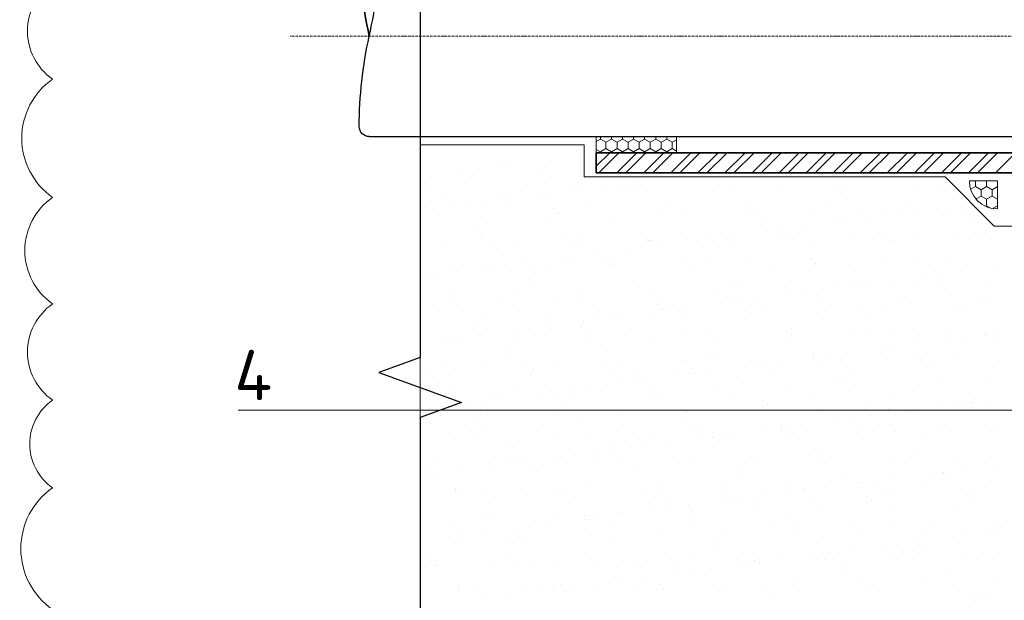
# Model space of a CAD drawing. Header units: millimetres. Extents: x 376598 to 1249954, y -318491 to -22134.
# Tile 64 of 256: x 505152 to 510053, y -155803 to -152914. Entities that reach past the tile are written whole.
import ezdxf

# ---------------------------------------------------------------- set-up
doc = ezdxf.new("R2010")
doc.units = ezdxf.units.MM
doc.linetypes.add('ACAD_ISO10W100', pattern=[18, 12, -3, 0, -3])
doc.layers.add('TN-АННОТАЦИИ', color=7, linetype='Continuous', lineweight=20, true_color=0x000000)
doc.layers.add('Штрих Пена Монтажная', color=7, linetype='Continuous', lineweight=15, true_color=0xff7c1c)
for name, color, linetype, lineweight in [('TN-МЕТАЛЛ КОНСТРУКЦИИ', 162, 'Continuous', 35), ('TN-РАЗМЕРЫ', 184, 'Continuous', 15), ('РАЗМЕРЫ', 1, 'Continuous', 9)]:
    doc.layers.add(name, color=color, linetype=linetype, lineweight=lineweight)
doc.styles.add('TN-Текст', font='isocpeur.ttf')

msp = doc.modelspace()

# ---------------------------------------------------------------- linework, layer by layer
at = {"lineweight": 15}
for p, q in [((507145.1, -147751.9), (507145.1, -158240.6)), ((507145.1, -153536.3), (507145.1, -152456.3)), ((507961.9, -153536.3), (507145.1, -153536.3)), ((507961.9, -153696.3), (507961.9, -153536.3)), ((509758.3, -153696.3), (507961.9, -153696.3)), ((510003.3, -153941.3), (509758.3, -153696.3)), ((511916.2, -153941.3), (510003.3, -153941.3))]:
    msp.add_line(p, q, dxfattribs=at)
at = {"linetype": 'ACAD_ISO10W100', "lineweight": 9}
msp.add_line((518844.9, -152996.3), (506498.9, -152996.3), dxfattribs=at)
at = {"linetype": 'Continuous', "lineweight": 9, "transparency": 33554687}
for p, q in [((507266.3, -153536.3), (507266.3, -153536.3)), ((507591.2, -153537.9), (507591.2, -153537.9)), ((507349.5, -153662.3), (507349.5, -153662.3)), ((507438.1, -153655.4), (507438.1, -153655.4)), ((507546.9, -153616.3), (507546.9, -153616.3)), ((507570.3, -153637.7), (507570.3, -153637.7)), ((507745, -153661.6), (507745, -153661.6)), ((507770.5, -153651.1), (507770.5, -153651.1)), ((507403.1, -153696.4), (507403.1, -153696.4)), ((507798.6, -153695.7), (507798.6, -153695.7)), ((508408.2, -153698.6), (508408.2, -153698.6)), ((507165.2, -153727.7), (507165.2, -153727.7)), ((507188.6, -153749.2), (507188.6, -153749.2)), ((507680.8, -153739), (507680.8, -153739)), ((508066.3, -153743.6), (508066.3, -153743.6)), ((508132.4, -153734.9), (508132.4, -153734.9)), ((508189, -153743.3), (508189, -153743.3)), ((508235.7, -153721.3), (508235.7, -153721.3)), ((508704.7, -153754.6), (508704.7, -153754.6)), ((508942.5, -153755.2), (508942.5, -153755.2)), ((509212.9, -153758.9), (509212.9, -153758.9)), ((509275, -153750.9), (509275, -153750.9)), ((509599.9, -153752.5), (509599.9, -153752.5)), ((507274.3, -153781), (507274.3, -153781)), ((507552, -153811.3), (507552, -153811.3)), ((507599.2, -153782.6), (507599.2, -153782.6)), ((507724.5, -153788.6), (507724.5, -153788.6)), ((507790.6, -153779.9), (507790.6, -153779.9)), ((507893.8, -153766.3), (507893.8, -153766.3)), ((507942.2, -153770.2), (507942.2, -153770.2)), ((508212.4, -153764.8), (508212.4, -153764.8)), ((508274.7, -153766), (508274.7, -153766)), ((508599.5, -153767.5), (508599.5, -153767.5)), ((509236.3, -153780.4), (509236.3, -153780.4)), ((509728.6, -153770.2), (509728.6, -153770.2)), ((507200.4, -153820), (507200.4, -153820)), ((507210.1, -153856.3), (507210.1, -153856.3)), ((507299.1, -153850.4), (507299.1, -153850.4)), ((507382.6, -153833.6), (507382.6, -153833.6)), ((507448.7, -153824.9), (507448.7, -153824.9)), ((507595.9, -153819.3), (507595.9, -153819.3)), ((507807.2, -153854.8), (507807.2, -153854.8)), ((507991.4, -153818.5), (507991.4, -153818.5)), ((508386.9, -153817.8), (508386.9, -153817.8)), ((508782.4, -153817.1), (508782.4, -153817.1)), ((509177.9, -153816.4), (509177.9, -153816.4)), ((509573.4, -153815.7), (509573.4, -153815.7)), ((509720.2, -153854.7), (509720.2, -153854.7)), ((509892.7, -153832), (509892.7, -153832)), ((507446.1, -153900.1), (507446.1, -153900.1)), ((507778.5, -153895.8), (507778.5, -153895.8)), ((507830.6, -153876.3), (507830.6, -153876.3)), ((508103.4, -153897.4), (508103.4, -153897.4)), ((508322.9, -153866), (508322.9, -153866)), ((508446.4, -153885), (508446.4, -153885)), ((508778.8, -153880.8), (508778.8, -153880.8)), ((508831.1, -153870.4), (508831.1, -153870.4)), ((508854.5, -153891.9), (508854.5, -153891.9)), ((509103.7, -153882.4), (509103.7, -153882.4)), ((509346.8, -153881.6), (509346.8, -153881.6)), ((509378.3, -153899.7), (509378.3, -153899.7)), ((509446.7, -153870), (509446.7, -153870)), ((509550.8, -153877), (509550.8, -153877)), ((509616.9, -153868.3), (509616.9, -153868.3)), ((509779.1, -153865.8), (509779.1, -153865.8)), ((509855, -153886), (509855, -153886)), ((509878.4, -153907.4), (509878.4, -153907.4)), ((508933.2, -153958.3), (508933.2, -153958.3)), ((509036.5, -153944.7), (509036.5, -153944.7)), ((509209, -153922), (509209, -153922)), ((509275.1, -153913.3), (509275.1, -153913.3)), ((507425.5, -153966.3), (507425.5, -153966.3)), ((507448.9, -153987.7), (507448.9, -153987.7)), ((507452.1, -153980.3), (507452.1, -153980.3)), ((507847.6, -153979.6), (507847.6, -153979.6)), ((507941.1, -153977.5), (507941.1, -153977.5)), ((508243.1, -153978.9), (508243.1, -153978.9)), ((508449.3, -153981.9), (508449.3, -153981.9)), ((508472.7, -154003.3), (508472.7, -154003.3)), ((508591.4, -154003.3), (508591.4, -154003.3)), ((508638.6, -153978.2), (508638.6, -153978.2)), ((508694.6, -153989.7), (508694.6, -153989.7)), ((508867.1, -153967), (508867.1, -153967)), ((508950.5, -153999.9), (508950.5, -153999.9)), ((508965, -153993.1), (508965, -153993.1)), ((509034.1, -153977.5), (509034.1, -153977.5)), ((509283, -153995.6), (509283, -153995.6)), ((509429.6, -153976.7), (509429.6, -153976.7)), ((509473.2, -153997.5), (509473.2, -153997.5)), ((509607.9, -153997.2), (509607.9, -153997.2)), ((509825.1, -153976), (509825.1, -153976)), ((509950.9, -153984.8), (509950.9, -153984.8)), ((507282.3, -154025.7), (507282.3, -154025.7)), ((507505.6, -154014.5), (507505.6, -154014.5)), ((507607.2, -154027.3), (507607.2, -154027.3)), ((507901.1, -154013.7), (507901.1, -154013.7)), ((507950.2, -154014.9), (507950.2, -154014.9)), ((508249.5, -154048.3), (508249.5, -154048.3)), ((508282.7, -154010.7), (508282.7, -154010.7)), ((508296.6, -154013), (508296.6, -154013)), ((508352.8, -154034.7), (508352.8, -154034.7)), ((508525.3, -154012), (508525.3, -154012)), ((508607.5, -154012.2), (508607.5, -154012.2)), ((508692.1, -154012.3), (508692.1, -154012.3)), ((509087.6, -154011.6), (509087.6, -154011.6)), ((509483.1, -154010.9), (509483.1, -154010.9)), ((509496.6, -154018.9), (509496.6, -154018.9)), ((509878.6, -154010.1), (509878.6, -154010.1)), ((509988.9, -154008.7), (509988.9, -154008.7)), ((507559.4, -154089), (507559.4, -154089)), ((507841.6, -154102), (507841.6, -154102)), ((507907.7, -154093.3), (507907.7, -154093.3)), ((508010.9, -154079.7), (508010.9, -154079.7)), ((508067.5, -154093.3), (508067.5, -154093.3)), ((508183.4, -154057), (508183.4, -154057)), ((508583.2, -154104.6), (508583.2, -154104.6)), ((507303, -154138), (507303, -154138)), ((507454.1, -154144.8), (507454.1, -154144.8)), ((507499.7, -154147), (507499.7, -154147)), ((507565.8, -154138.3), (507565.8, -154138.3)), ((507669.1, -154124.7), (507669.1, -154124.7)), ((507698.4, -154137.3), (507698.4, -154137.3)), ((507786.5, -154140.5), (507786.5, -154140.5)), ((508091, -154114.8), (508091, -154114.8)), ((508093.9, -154136.6), (508093.9, -154136.6)), ((508111.4, -154142.1), (508111.4, -154142.1)), ((508454.4, -154129.7), (508454.4, -154129.7)), ((508489.4, -154135.8), (508489.4, -154135.8)), ((508786.8, -154125.5), (508786.8, -154125.5)), ((508884.9, -154135.1), (508884.9, -154135.1)), ((509091.4, -154108.9), (509091.4, -154108.9)), ((509111.7, -154127.1), (509111.7, -154127.1)), ((509114.8, -154130.4), (509114.8, -154130.4)), ((509280.4, -154134.4), (509280.4, -154134.4)), ((509454.7, -154114.7), (509454.7, -154114.7)), ((509607.1, -154120.2), (509607.1, -154120.2)), ((509675.9, -154133.7), (509675.9, -154133.7)), ((509787.1, -154110.5), (509787.1, -154110.5)), ((510009.8, -154145.4), (510009.8, -154145.4)), ((507157.8, -154192), (507157.8, -154192)), ((507177.6, -154200.4), (507177.6, -154200.4)), ((507223.9, -154183.3), (507223.9, -154183.3)), ((507327.2, -154169.7), (507327.2, -154169.7)), ((509667.9, -154190.4), (509667.9, -154190.4)), ((509734, -154181.7), (509734, -154181.7)), ((509837.3, -154168.1), (509837.3, -154168.1)), ((507685.8, -154204.8), (507685.8, -154204.8)), ((507709.2, -154226.2), (507709.2, -154226.2)), ((508201.4, -154216), (508201.4, -154216)), ((508709.6, -154220.4), (508709.6, -154220.4)), ((508733, -154241.8), (508733, -154241.8)), ((508958.5, -154244.6), (508958.5, -154244.6)), ((509225.3, -154231.6), (509225.3, -154231.6)), ((509291, -154240.3), (509291, -154240.3)), ((509326.1, -154235.4), (509326.1, -154235.4)), ((509392.2, -154226.7), (509392.2, -154226.7)), ((509495.4, -154213.1), (509495.4, -154213.1)), ((509615.9, -154241.9), (509615.9, -154241.9)), ((509733.5, -154236), (509733.5, -154236)), ((509958.9, -154229.5), (509958.9, -154229.5)), ((507159.2, -154299.1), (507159.2, -154299.1)), ((507290.3, -154270.4), (507290.3, -154270.4)), ((507554.7, -154298.4), (507554.7, -154298.4)), ((507615.2, -154272), (507615.2, -154272)), ((507950.2, -154297.6), (507950.2, -154297.6)), ((507958.2, -154259.6), (507958.2, -154259.6)), ((508290.7, -154255.4), (508290.7, -154255.4)), ((508345.7, -154296.9), (508345.7, -154296.9)), ((508615.5, -154256.9), (508615.5, -154256.9)), ((508741.2, -154296.2), (508741.2, -154296.2)), ((508984.2, -154280.4), (508984.2, -154280.4)), ((509050.3, -154271.7), (509050.3, -154271.7)), ((509136.6, -154295.5), (509136.6, -154295.5)), ((509153.6, -154258.1), (509153.6, -154258.1)), ((509532.1, -154294.8), (509532.1, -154294.8)), ((509756.9, -154257.4), (509756.9, -154257.4)), ((509927.6, -154294), (509927.6, -154294)), ((507212.7, -154333.2), (507212.7, -154333.2)), ((507304, -154316.3), (507304, -154316.3)), ((507327.4, -154337.7), (507327.4, -154337.7)), ((507608.2, -154332.5), (507608.2, -154332.5)), ((507819.7, -154327.5), (507819.7, -154327.5)), ((508003.7, -154331.8), (508003.7, -154331.8)), ((508327.8, -154331.9), (508327.8, -154331.9)), ((508399.2, -154331), (508399.2, -154331)), ((508469.9, -154348.1), (508469.9, -154348.1)), ((508642.4, -154325.4), (508642.4, -154325.4)), ((508708.5, -154316.7), (508708.5, -154316.7)), ((508794.7, -154330.3), (508794.7, -154330.3)), ((508811.7, -154303.1), (508811.7, -154303.1)), ((508843.5, -154343.1), (508843.5, -154343.1)), ((509190.2, -154329.6), (509190.2, -154329.6)), ((509351.7, -154347.4), (509351.7, -154347.4)), ((509585.7, -154328.9), (509585.7, -154328.9)), ((509981.2, -154328.2), (509981.2, -154328.2)), ((507462.1, -154389.5), (507462.1, -154389.5)), ((507794.5, -154385.2), (507794.5, -154385.2)), ((508119.4, -154386.8), (508119.4, -154386.8)), ((508128, -154393.1), (508128, -154393.1)), ((508300.5, -154370.4), (508300.5, -154370.4)), ((508351.3, -154353.3), (508351.3, -154353.3)), ((508366.6, -154361.7), (508366.6, -154361.7)), ((508462.4, -154374.4), (508462.4, -154374.4)), ((508794.8, -154370.2), (508794.8, -154370.2)), ((509119.7, -154371.8), (509119.7, -154371.8)), ((509375.1, -154368.9), (509375.1, -154368.9)), ((509462.7, -154359.4), (509462.7, -154359.4)), ((509795.1, -154355.2), (509795.1, -154355.2)), ((509867.4, -154358.7), (509867.4, -154358.7)), ((507437.9, -154439), (507437.9, -154439)), ((507786.1, -154438.1), (507786.1, -154438.1)), ((507946.1, -154443.3), (507946.1, -154443.3)), ((507958.6, -154415.4), (507958.6, -154415.4)), ((508024.8, -154406.7), (508024.8, -154406.7)), ((507341, -154496.7), (507341, -154496.7)), ((507405.5, -154456), (507405.5, -154456)), ((507444.3, -154483.1), (507444.3, -154483.1)), ((507616.8, -154460.4), (507616.8, -154460.4)), ((507682.9, -154451.7), (507682.9, -154451.7)), ((507801, -154455.3), (507801, -154455.3)), ((507969.5, -154464.8), (507969.5, -154464.8)), ((508196.5, -154454.6), (508196.5, -154454.6)), ((508461.7, -154454.5), (508461.7, -154454.5)), ((508592, -154453.9), (508592, -154453.9)), ((508966.5, -154489.3), (508966.5, -154489.3)), ((508969.9, -154458.9), (508969.9, -154458.9)), ((508987.5, -154453.1), (508987.5, -154453.1)), ((508993.3, -154480.4), (508993.3, -154480.4)), ((509299, -154485), (509299, -154485)), ((509383, -154452.4), (509383, -154452.4)), ((509485.6, -154470.1), (509485.6, -154470.1)), ((509623.9, -154486.6), (509623.9, -154486.6)), ((509778.5, -154451.7), (509778.5, -154451.7)), ((509851.1, -154495.1), (509851.1, -154495.1)), ((509954.4, -154481.5), (509954.4, -154481.5)), ((509966.9, -154474.2), (509966.9, -154474.2)), ((509993.8, -154474.5), (509993.8, -154474.5)), ((510017.2, -154496), (510017.2, -154496)), ((507274.9, -154505.4), (507274.9, -154505.4)), ((507298.3, -154515.1), (507298.3, -154515.1)), ((507623.2, -154516.7), (507623.2, -154516.7)), ((507966.2, -154504.3), (507966.2, -154504.3)), ((508298.7, -154500.1), (508298.7, -154500.1)), ((508623.5, -154501.6), (508623.5, -154501.6)), ((509509.3, -154540.1), (509509.3, -154540.1)), ((509612.5, -154526.5), (509612.5, -154526.5)), ((509785, -154503.8), (509785, -154503.8)), ((507564.3, -154554.8), (507564.3, -154554.8)), ((507587.7, -154576.2), (507587.7, -154576.2)), ((508080, -154566), (508080, -154566)), ((508588.1, -154570.4), (508588.1, -154570.4)), ((508611.6, -154591.8), (508611.6, -154591.8)), ((509101.3, -154593.8), (509101.3, -154593.8)), ((509103.8, -154581.6), (509103.8, -154581.6)), ((509167.4, -154585.1), (509167.4, -154585.1)), ((509270.7, -154571.5), (509270.7, -154571.5)), ((509443.2, -154548.8), (509443.2, -154548.8)), ((509612, -154586), (509612, -154586)), ((507261.7, -154617.1), (507261.7, -154617.1)), ((507470.1, -154634.2), (507470.1, -154634.2)), ((507657.2, -154616.4), (507657.2, -154616.4)), ((507802.5, -154630), (507802.5, -154630)), ((508052.7, -154615.7), (508052.7, -154615.7)), ((508127.4, -154631.5), (508127.4, -154631.5)), ((508448.2, -154614.9), (508448.2, -154614.9)), ((508470.4, -154619.2), (508470.4, -154619.2)), ((508759.5, -154638.8), (508759.5, -154638.8)), ((508802.8, -154614.9), (508802.8, -154614.9)), ((508825.6, -154630.1), (508825.6, -154630.1)), ((508843.7, -154614.2), (508843.7, -154614.2)), ((508928.8, -154616.5), (508928.8, -154616.5)), ((509127.7, -154616.5), (509127.7, -154616.5)), ((509239.2, -154613.5), (509239.2, -154613.5)), ((509470.7, -154604.1), (509470.7, -154604.1)), ((509634.7, -154612.8), (509634.7, -154612.8)), ((509635.4, -154607.4), (509635.4, -154607.4)), ((509803.1, -154599.9), (509803.1, -154599.9)), ((510030.2, -154612.1), (510030.2, -154612.1)), ((507182.5, -154666.2), (507182.5, -154666.2)), ((507205.9, -154687.7), (507205.9, -154687.7)), ((507315.3, -154651.2), (507315.3, -154651.2)), ((507698.2, -154677.5), (507698.2, -154677.5)), ((507710.8, -154650.5), (507710.8, -154650.5)), ((508106.3, -154649.8), (508106.3, -154649.8)), ((508206.4, -154681.8), (508206.4, -154681.8)), ((508417.6, -154683.8), (508417.6, -154683.8)), ((508483.7, -154675.1), (508483.7, -154675.1)), ((508501.8, -154649.1), (508501.8, -154649.1)), ((508587, -154661.5), (508587, -154661.5)), ((508722, -154693.1), (508722, -154693.1)), ((508897.3, -154648.3), (508897.3, -154648.3)), ((509292.8, -154647.6), (509292.8, -154647.6)), ((509688.3, -154646.9), (509688.3, -154646.9)), ((508075.7, -154728.8), (508075.7, -154728.8)), ((508141.8, -154720.1), (508141.8, -154720.1)), ((508229.8, -154703.3), (508229.8, -154703.3)), ((508245.1, -154706.5), (508245.1, -154706.5)), ((508974.5, -154734), (508974.5, -154734)), ((509230.2, -154697.4), (509230.2, -154697.4)), ((509253.6, -154718.9), (509253.6, -154718.9)), ((509307, -154729.7), (509307, -154729.7)), ((509631.9, -154731.3), (509631.9, -154731.3)), ((509745.9, -154708.7), (509745.9, -154708.7)), ((509974.9, -154718.9), (509974.9, -154718.9)), ((507306.3, -154759.8), (507306.3, -154759.8)), ((507316.4, -154788.9), (507316.4, -154788.9)), ((507508.1, -154774), (507508.1, -154774)), ((507631.2, -154761.4), (507631.2, -154761.4)), ((507733.9, -154773.8), (507733.9, -154773.8)), ((507800, -154765.1), (507800, -154765.1)), ((507903.2, -154751.5), (507903.2, -154751.5)), ((507903.6, -154773.3), (507903.6, -154773.3)), ((507974.2, -154749), (507974.2, -154749)), ((508299.1, -154772.6), (508299.1, -154772.6)), ((508306.7, -154744.8), (508306.7, -154744.8)), ((508631.5, -154746.3), (508631.5, -154746.3)), ((508694.6, -154771.9), (508694.6, -154771.9)), ((509090.1, -154771.2), (509090.1, -154771.2)), ((509485.6, -154770.4), (509485.6, -154770.4)), ((509881.1, -154769.7), (509881.1, -154769.7)), ((507392, -154818.8), (507392, -154818.8)), ((507458.1, -154810.1), (507458.1, -154810.1)), ((507561.4, -154796.5), (507561.4, -154796.5)), ((507824.6, -154793.3), (507824.6, -154793.3)), ((507848, -154814.8), (507848, -154814.8)), ((508340.3, -154804.5), (508340.3, -154804.5)), ((508848.5, -154808.9), (508848.5, -154808.9)), ((508871.9, -154830.4), (508871.9, -154830.4)), ((509364.1, -154820.1), (509364.1, -154820.1)), ((509729.6, -154839.9), (509729.6, -154839.9)), ((509872.3, -154824.5), (509872.3, -154824.5)), ((509902.1, -154817.2), (509902.1, -154817.2)), ((509968.2, -154808.5), (509968.2, -154808.5)), ((507478.1, -154878.9), (507478.1, -154878.9)), ((507810.5, -154874.7), (507810.5, -154874.7)), ((508135.4, -154876.2), (508135.4, -154876.2)), ((508478.4, -154863.9), (508478.4, -154863.9)), ((508810.8, -154859.6), (508810.8, -154859.6)), ((509135.7, -154861.2), (509135.7, -154861.2)), ((509387.8, -154884.9), (509387.8, -154884.9)), ((509478.7, -154848.8), (509478.7, -154848.8)), ((509560.3, -154862.2), (509560.3, -154862.2)), ((509626.4, -154853.5), (509626.4, -154853.5)), ((509811.1, -154844.6), (509811.1, -154844.6)), ((509895.7, -154845.9), (509895.7, -154845.9)), ((507364.3, -154935.1), (507364.3, -154935.1)), ((507442.8, -154904.8), (507442.8, -154904.8)), ((507466.2, -154926.2), (507466.2, -154926.2)), ((507759.8, -154934.4), (507759.8, -154934.4)), ((507958.5, -154916), (507958.5, -154916)), ((508155.3, -154933.7), (508155.3, -154933.7)), ((508466.7, -154920.4), (508466.7, -154920.4)), ((508550.8, -154933), (508550.8, -154933)), ((508946.3, -154932.2), (508946.3, -154932.2)), ((508982.3, -154931.6), (508982.3, -154931.6)), ((509045.9, -154929.9), (509045.9, -154929.9)), ((509218.4, -154907.2), (509218.4, -154907.2)), ((509284.5, -154898.5), (509284.5, -154898.5)), ((509341.8, -154931.5), (509341.8, -154931.5)), ((509490.5, -154936), (509490.5, -154936)), ((509737.3, -154930.8), (509737.3, -154930.8)), ((507417.9, -154969.2), (507417.9, -154969.2)), ((507813.4, -154968.5), (507813.4, -154968.5)), ((508208.9, -154967.8), (508208.9, -154967.8)), ((508490.1, -154941.8), (508490.1, -154941.8)), ((508604.3, -154967.1), (508604.3, -154967.1)), ((508704, -154974.9), (508704, -154974.9)), ((508876.5, -154952.2), (508876.5, -154952.2)), ((508942.7, -154943.5), (508942.7, -154943.5)), ((508982.5, -154978.7), (508982.5, -154978.7)), ((508999.8, -154966.4), (508999.8, -154966.4)), ((509315, -154974.5), (509315, -154974.5)), ((509395.3, -154965.6), (509395.3, -154965.6)), ((509513.9, -154957.4), (509513.9, -154957.4)), ((509639.9, -154976), (509639.9, -154976)), ((509790.8, -154964.9), (509790.8, -154964.9)), ((509982.9, -154963.7), (509982.9, -154963.7)), ((510006.2, -154947.2), (510006.2, -154947.2)), ((507314.3, -155004.5), (507314.3, -155004.5)), ((507576.7, -155027.5), (507576.7, -155027.5)), ((507639.2, -155006.1), (507639.2, -155006.1)), ((507982.2, -154993.7), (507982.2, -154993.7)), ((508084.9, -155031.8), (508084.9, -155031.8)), ((508258.9, -155033.5), (508258.9, -155033.5)), ((508314.7, -154989.5), (508314.7, -154989.5)), ((508362.2, -155019.9), (508362.2, -155019.9)), ((508534.7, -154997.2), (508534.7, -154997.2)), ((508600.8, -154988.5), (508600.8, -154988.5)), ((508639.5, -154991.1), (508639.5, -154991.1)), ((507917.1, -155078.5), (507917.1, -155078.5)), ((508020.3, -155064.9), (508020.3, -155064.9)), ((508108.3, -155053.3), (508108.3, -155053.3)), ((508192.8, -155042.2), (508192.8, -155042.2)), ((508600.6, -155043.1), (508600.6, -155043.1)), ((509108.8, -155047.4), (509108.8, -155047.4)), ((509132.2, -155068.9), (509132.2, -155068.9)), ((509624.4, -155058.7), (509624.4, -155058.7)), ((507215.2, -155092.8), (507215.2, -155092.8)), ((507486.1, -155123.6), (507486.1, -155123.6)), ((507509.1, -155132.2), (507509.1, -155132.2)), ((507575.2, -155123.5), (507575.2, -155123.5)), ((507610.7, -155092.1), (507610.7, -155092.1)), ((507678.5, -155109.9), (507678.5, -155109.9)), ((507818.5, -155119.4), (507818.5, -155119.4)), ((507851, -155087.2), (507851, -155087.2)), ((508006.2, -155091.3), (508006.2, -155091.3)), ((508143.4, -155120.9), (508143.4, -155120.9)), ((508401.7, -155090.6), (508401.7, -155090.6)), ((508486.4, -155108.6), (508486.4, -155108.6)), ((508797.1, -155089.9), (508797.1, -155089.9)), ((508818.8, -155104.3), (508818.8, -155104.3)), ((509143.7, -155105.9), (509143.7, -155105.9)), ((509192.6, -155089.2), (509192.6, -155089.2)), ((509486.7, -155093.5), (509486.7, -155093.5)), ((509588.1, -155088.5), (509588.1, -155088.5)), ((509819.1, -155089.3), (509819.1, -155089.3)), ((509983.6, -155087.7), (509983.6, -155087.7)), ((510019.2, -155130.6), (510019.2, -155130.6)), ((507167.3, -155177.2), (507167.3, -155177.2)), ((507194.9, -155138.9), (507194.9, -155138.9)), ((507233.4, -155168.5), (507233.4, -155168.5)), ((507336.6, -155154.9), (507336.6, -155154.9)), ((507703.1, -155143.3), (507703.1, -155143.3)), ((507726.5, -155164.7), (507726.5, -155164.7)), ((508218.8, -155154.5), (508218.8, -155154.5)), ((508727, -155158.9), (508727, -155158.9)), ((508750.4, -155180.3), (508750.4, -155180.3)), ((509242.7, -155170.1), (509242.7, -155170.1)), ((509677.4, -155175.6), (509677.4, -155175.6)), ((509743.5, -155166.9), (509743.5, -155166.9)), ((509750.8, -155174.5), (509750.8, -155174.5)), ((509846.7, -155153.3), (509846.7, -155153.3)), ((508990.5, -155223.4), (508990.5, -155223.4)), ((509323, -155219.2), (509323, -155219.2)), ((509335.5, -155220.6), (509335.5, -155220.6)), ((509401.6, -155211.9), (509401.6, -155211.9)), ((509504.8, -155198.3), (509504.8, -155198.3)), ((509647.9, -155220.7), (509647.9, -155220.7)), ((509774.2, -155195.9), (509774.2, -155195.9)), ((509990.9, -155208.4), (509990.9, -155208.4)), ((507321.3, -155254.8), (507321.3, -155254.8)), ((507322.3, -155249.2), (507322.3, -155249.2)), ((507344.7, -155276.2), (507344.7, -155276.2)), ((507466.9, -155253.1), (507466.9, -155253.1)), ((507647.2, -155250.8), (507647.2, -155250.8)), ((507837, -155266), (507837, -155266)), ((507862.4, -155252.4), (507862.4, -155252.4)), ((507990.2, -155238.4), (507990.2, -155238.4)), ((508257.9, -155251.7), (508257.9, -155251.7)), ((508322.7, -155234.2), (508322.7, -155234.2)), ((508345.2, -155270.4), (508345.2, -155270.4)), ((508647.5, -155235.8), (508647.5, -155235.8)), ((508653.4, -155251), (508653.4, -155251)), ((508860.9, -155281.6), (508860.9, -155281.6)), ((508993.6, -155265.6), (508993.6, -155265.6)), ((509048.9, -155250.3), (509048.9, -155250.3)), ((509059.7, -155256.9), (509059.7, -155256.9)), ((509163, -155243.3), (509163, -155243.3)), ((509444.4, -155249.5), (509444.4, -155249.5)), ((509839.8, -155248.8), (509839.8, -155248.8)), ((507520.4, -155287.3), (507520.4, -155287.3)), ((507915.9, -155286.5), (507915.9, -155286.5)), ((508311.4, -155285.8), (508311.4, -155285.8)), ((508368.6, -155291.8), (508368.6, -155291.8)), ((508651.8, -155310.6), (508651.8, -155310.6)), ((508706.9, -155285.1), (508706.9, -155285.1)), ((508717.9, -155301.9), (508717.9, -155301.9)), ((508821.1, -155288.3), (508821.1, -155288.3)), ((509102.4, -155284.4), (509102.4, -155284.4)), ((509369.1, -155286), (509369.1, -155286)), ((509392.5, -155307.4), (509392.5, -155307.4)), ((509497.9, -155283.7), (509497.9, -155283.7)), ((509884.7, -155297.2), (509884.7, -155297.2)), ((509893.4, -155282.9), (509893.4, -155282.9)), ((507455.2, -155377.5), (507455.2, -155377.5)), ((507494.1, -155368.3), (507494.1, -155368.3)), ((507826.5, -155364.1), (507826.5, -155364.1)), ((508137.4, -155378.3), (508137.4, -155378.3)), ((508151.4, -155365.6), (508151.4, -155365.6)), ((508309.9, -155355.6), (508309.9, -155355.6)), ((508376, -155346.9), (508376, -155346.9)), ((508479.3, -155333.3), (508479.3, -155333.3)), ((508494.4, -155353.3), (508494.4, -155353.3)), ((508826.8, -155349), (508826.8, -155349)), ((509151.7, -155350.6), (509151.7, -155350.6)), ((509494.7, -155338.2), (509494.7, -155338.2)), ((509827.1, -155334), (509827.1, -155334)), ((507151, -155380.7), (507151, -155380.7)), ((507317.7, -155410.8), (507317.7, -155410.8)), ((507713.2, -155410.1), (507713.2, -155410.1)), ((507795.6, -155423.3), (507795.6, -155423.3)), ((507963.4, -155381.8), (507963.4, -155381.8)), ((507968.1, -155400.6), (507968.1, -155400.6)), ((507986.8, -155403.3), (507986.8, -155403.3)), ((508034.2, -155391.9), (508034.2, -155391.9)), ((508108.7, -155409.4), (508108.7, -155409.4)), ((508479.1, -155393.1), (508479.1, -155393.1)), ((508504.2, -155408.6), (508504.2, -155408.6)), ((508899.7, -155407.9), (508899.7, -155407.9)), ((508987.3, -155397.4), (508987.3, -155397.4)), ((509010.7, -155418.9), (509010.7, -155418.9)), ((509295.2, -155407.2), (509295.2, -155407.2)), ((509503, -155408.6), (509503, -155408.6)), ((509690.7, -155406.5), (509690.7, -155406.5)), ((510011.1, -155413), (510011.1, -155413)), ((507453.7, -155468.3), (507453.7, -155468.3)), ((507626.2, -155445.6), (507626.2, -155445.6)), ((507692.3, -155436.9), (507692.3, -155436.9)), ((508998.5, -155468.1), (508998.5, -155468.1)), ((509331, -155463.9), (509331, -155463.9)), ((509655.9, -155465.4), (509655.9, -155465.4)), ((509963.8, -155466.7), (509963.8, -155466.7)), ((509998.9, -155453.1), (509998.9, -155453.1)), ((510034.5, -155434.5), (510034.5, -155434.5)), ((507284.4, -155490.6), (507284.4, -155490.6)), ((507330.3, -155493.9), (507330.3, -155493.9)), ((507350.5, -155481.9), (507350.5, -155481.9)), ((507581.6, -155493.3), (507581.6, -155493.3)), ((507605, -155514.7), (507605, -155514.7)), ((507655.2, -155495.5), (507655.2, -155495.5)), ((507998.2, -155483.1), (507998.2, -155483.1)), ((508097.3, -155504.5), (508097.3, -155504.5)), ((508330.7, -155478.9), (508330.7, -155478.9)), ((508605.5, -155508.9), (508605.5, -155508.9)), ((508655.5, -155480.5), (508655.5, -155480.5)), ((509121.2, -155520.1), (509121.2, -155520.1)), ((509518.7, -155525.3), (509518.7, -155525.3)), ((509621.9, -155511.7), (509621.9, -155511.7)), ((509629.4, -155524.5), (509629.4, -155524.5)), ((509794.4, -155489), (509794.4, -155489)), ((509860.5, -155480.3), (509860.5, -155480.3)), ((507173.9, -155571.9), (507173.9, -155571.9)), ((507569.4, -155571.2), (507569.4, -155571.2)), ((507964.9, -155570.4), (507964.9, -155570.4)), ((508360.4, -155569.7), (508360.4, -155569.7)), ((508628.9, -155530.3), (508628.9, -155530.3)), ((508755.9, -155569), (508755.9, -155569)), ((509151.4, -155568.3), (509151.4, -155568.3)), ((509176.8, -155570.3), (509176.8, -155570.3)), ((509280.1, -155556.7), (509280.1, -155556.7)), ((509452.6, -155534), (509452.6, -155534)), ((509546.9, -155567.6), (509546.9, -155567.6)), ((509652.8, -155545.9), (509652.8, -155545.9)), ((509942.4, -155566.8), (509942.4, -155566.8)), ((507159, -155625.4), (507159, -155625.4)), ((507199.9, -155604.8), (507199.9, -155604.8)), ((507227.5, -155606), (507227.5, -155606)), ((507502.1, -155613), (507502.1, -155613)), ((507623, -155605.3), (507623, -155605.3)), ((507715.5, -155616), (507715.5, -155616)), ((507834.5, -155608.8), (507834.5, -155608.8)), ((508018.5, -155604.6), (508018.5, -155604.6)), ((508159.4, -155610.3), (508159.4, -155610.3)), ((508223.7, -155620.3), (508223.7, -155620.3)), ((508414, -155603.8), (508414, -155603.8)), ((508502.4, -155598), (508502.4, -155598)), ((508768.9, -155624), (508768.9, -155624)), ((508809.5, -155603.1), (508809.5, -155603.1)), ((508834.8, -155593.7), (508834.8, -155593.7)), ((508835, -155615.3), (508835, -155615.3)), ((508938.2, -155601.7), (508938.2, -155601.7)), ((509110.7, -155579), (509110.7, -155579)), ((509159.7, -155595.3), (509159.7, -155595.3)), ((509205, -155602.4), (509205, -155602.4)), ((509502.7, -155582.9), (509502.7, -155582.9)), ((509600.5, -155601.7), (509600.5, -155601.7)), ((509835.1, -155578.7), (509835.1, -155578.7)), ((509996, -155601), (509996, -155601)), ((507223.3, -155626.2), (507223.3, -155626.2)), ((508247.1, -155641.8), (508247.1, -155641.8)), ((508427, -155669), (508427, -155669)), ((508493.1, -155660.3), (508493.1, -155660.3)), ((508596.4, -155646.7), (508596.4, -155646.7)), ((508739.4, -155631.6), (508739.4, -155631.6)), ((509247.6, -155635.9), (509247.6, -155635.9)), ((509271, -155657.4), (509271, -155657.4)), ((509763.3, -155647.2), (509763.3, -155647.2)), ((508085.2, -155714), (508085.2, -155714)), ((508151.3, -155705.3), (508151.3, -155705.3)), ((508254.5, -155691.7), (508254.5, -155691.7)), ((509006.5, -155712.8), (509006.5, -155712.8)), ((509339, -155708.6), (509339, -155708.6)), ((509663.9, -155710.1), (509663.9, -155710.1)), ((510006.9, -155697.8), (510006.9, -155697.8)), ((507333.8, -155727.4), (507333.8, -155727.4)), ((507338.3, -155738.7), (507338.3, -155738.7)), ((507420.3, -155728.8), (507420.3, -155728.8)), ((507663.2, -155740.2), (507663.2, -155740.2)), ((507743.3, -155759), (507743.3, -155759)), ((507809.4, -155750.3), (507809.4, -155750.3)), ((507815.8, -155728.1), (507815.8, -155728.1)), ((507841.9, -155731.8), (507841.9, -155731.8)), ((507865.4, -155753.3), (507865.4, -155753.3)), ((507912.7, -155736.7), (507912.7, -155736.7)), ((508006.2, -155727.9), (508006.2, -155727.9)), ((508211.3, -155727.4), (508211.3, -155727.4)), ((508338.7, -155723.6), (508338.7, -155723.6)), ((508357.6, -155743), (508357.6, -155743)), ((508606.8, -155726.7), (508606.8, -155726.7)), ((508663.5, -155725.2), (508663.5, -155725.2)), ((508865.8, -155747.4), (508865.8, -155747.4)), ((508889.2, -155768.9), (508889.2, -155768.9)), ((509002.3, -155725.9), (509002.3, -155725.9)), ((509381.5, -155758.6), (509381.5, -155758.6)), ((509397.8, -155725.2), (509397.8, -155725.2)), ((509793.3, -155724.5), (509793.3, -155724.5)), ((509889.7, -155763), (509889.7, -155763)), ((507467.6, -155795.3), (507467.6, -155795.3)), ((507570.8, -155781.8), (507570.8, -155781.8)), ((509911.5, -155802.4), (509911.5, -155802.4)), ((509913.1, -155784.4), (509913.1, -155784.4)), ((509977.6, -155793.7), (509977.6, -155793.7))]:
    msp.add_line(p, q, dxfattribs=at)
at = {"linetype": 'Continuous'}
msp.add_lwpolyline([(507145.1, -147551.9), (507145.1, -151098.1), (507145.1, -151098.1), (506939, -151173.1), (507351.2, -151323.1), (507145.1, -151398.1), (507145.1, -151398.1), (507145.1, -154594.4), (506939, -154669.4), (507351.2, -154819.4), (507145.1, -154894.4), (507145.1, -158440.6)], dxfattribs=at)
msp.add_lwpolyline([(506892.1, -153496.3, -0.414214), (506842.1, -153446.3, -0.055385), (506892.1, -152996.3, 0.055385), (506942.1, -152546.3, 1), (506842.1, -152546.3, 0.055385), (506892.1, -152996.3, -0.055385), (506842.1, -152546.3, -0.414214), (506892.1, -152496.3)], format="xyb", dxfattribs=at)
at = {"lineweight": 30, "ltscale": 3}
msp.add_lwpolyline([(506892.1, -153496.3), (517882.4, -153496.3)], dxfattribs=at)
at = {"layer": 'TN-МЕТАЛЛ КОНСТРУКЦИИ'}
for p, q in [((516526.2, -153576.3), (508021.9, -153576.3)), ((508021.9, -153576.3), (508021.9, -153676.3)), ((508021.9, -153676.3), (516526.2, -153676.3))]:
    msp.add_line(p, q, dxfattribs=at)
at = {"layer": 'TN-МЕТАЛЛ КОНСТРУКЦИИ', "linetype": 'Continuous', "lineweight": 20, "transparency": 33554687}
for p, q in [((508021.9, -153643.5), (508089.1, -153576.3)), ((508034, -153676.3), (508134, -153576.3)), ((508123.8, -153676.3), (508223.8, -153576.3)), ((508168.7, -153676.3), (508268.7, -153576.3)), ((508258.5, -153676.3), (508358.5, -153576.3)), ((508303.4, -153676.3), (508403.4, -153576.3)), ((508393.3, -153676.3), (508493.3, -153576.3)), ((508438.2, -153676.3), (508538.2, -153576.3)), ((508528, -153676.3), (508628, -153576.3)), ((508572.9, -153676.3), (508672.9, -153576.3)), ((508662.7, -153676.3), (508762.7, -153576.3)), ((508707.6, -153676.3), (508807.6, -153576.3)), ((508797.4, -153676.3), (508897.4, -153576.3)), ((508842.3, -153676.3), (508942.3, -153576.3)), ((508932.1, -153676.3), (509032.1, -153576.3)), ((508977, -153676.3), (509077, -153576.3)), ((509066.8, -153676.3), (509166.8, -153576.3)), ((509111.7, -153676.3), (509211.7, -153576.3)), ((509201.5, -153676.3), (509301.5, -153576.3)), ((509246.4, -153676.3), (509346.4, -153576.3)), ((509336.2, -153676.3), (509436.2, -153576.3)), ((509381.1, -153676.3), (509481.1, -153576.3)), ((509470.9, -153676.3), (509570.9, -153576.3)), ((509515.8, -153676.3), (509615.8, -153576.3)), ((509605.6, -153676.3), (509705.6, -153576.3)), ((509650.5, -153676.3), (509750.5, -153576.3)), ((509740.3, -153676.3), (509840.3, -153576.3)), ((509785.2, -153676.3), (509885.2, -153576.3)), ((509875, -153676.3), (509975, -153576.3)), ((509919.9, -153676.3), (510019.9, -153576.3)), ((510009.7, -153676.3), (510109.7, -153576.3))]:
    msp.add_line(p, q, dxfattribs=at)
at = {"layer": 'РАЗМЕРЫ', "color": 240, "lineweight": 0, "true_color": 0xed1f24}
msp.add_lwpolyline([(505315.2, -158922.1, -0.520567), (505315.2, -158513.4, -0.520567), (505315.2, -157912.1, -0.520567), (505315.2, -157541.8, -0.520567), (505315.2, -156914.1, -0.520567), (505315.2, -156294.9, -0.520567), (505315.2, -155849.4, -0.520567), (505315.2, -155243.1, -0.520567), (505315.2, -154807.3, -0.520567), (505315.2, -154328.4, -0.520567), (505315.2, -153798.4, -0.520567), (505315.2, -153210.3, -0.520567), (505315.2, -152729.8, -0.520567)], format="xyb", dxfattribs=at)
at = {"layer": 'Штрих Пена Монтажная'}
for p, q in [((508421.9, -153496.3), (508021.9, -153496.3)), ((508021.9, -153496.3), (508021.9, -153576.3)), ((508421.9, -153576.3), (508421.9, -153496.3)), ((508021.9, -153576.3), (508421.9, -153576.3)), ((510019.2, -153716.3), (509879.2, -153716.3)), ((510019.2, -153856.3), (510019.2, -153716.3))]:
    msp.add_line(p, q, dxfattribs=at)
at = {"layer": 'Штрих Пена Монтажная', "linetype": 'Continuous'}
for p, q in [((508042.7, -153508.3), (508021.9, -153520.3)), ((508042.7, -153508.3), (508042.7, -153496.3)), ((508070.2, -153524.1), (508042.7, -153508.3)), ((508097.7, -153508.3), (508070.2, -153524.1)), ((508097.7, -153508.3), (508097.7, -153496.3)), ((508125.2, -153524.1), (508097.7, -153508.3)), ((508152.7, -153508.3), (508125.2, -153524.1)), ((508152.7, -153508.3), (508152.7, -153496.3)), ((508180.2, -153524.1), (508152.7, -153508.3)), ((508207.7, -153508.3), (508180.2, -153524.1)), ((508207.7, -153508.3), (508207.7, -153496.3)), ((508235.2, -153524.1), (508207.7, -153508.3)), ((508262.7, -153508.3), (508235.2, -153524.1)), ((508262.7, -153508.3), (508262.7, -153496.3)), ((508290.2, -153524.1), (508262.7, -153508.3)), ((508317.7, -153508.3), (508290.2, -153524.1)), ((508317.7, -153508.3), (508317.7, -153496.3)), ((508345.2, -153524.1), (508317.7, -153508.3)), ((508372.7, -153508.3), (508345.2, -153524.1)), ((508372.7, -153508.3), (508372.7, -153496.3)), ((508400.2, -153524.1), (508372.7, -153508.3)), ((508421.9, -153511.6), (508400.2, -153524.1)), ((508042.7, -153571.8), (508021.9, -153559.7)), ((508070.2, -153555.9), (508042.7, -153571.8)), ((508070.2, -153555.9), (508070.2, -153524.1)), ((508097.7, -153571.8), (508070.2, -153555.9)), ((508125.2, -153555.9), (508097.7, -153571.8)), ((508125.2, -153555.9), (508125.2, -153524.1)), ((508152.7, -153571.8), (508125.2, -153555.9)), ((508180.2, -153555.9), (508152.7, -153571.8)), ((508180.2, -153555.9), (508180.2, -153524.1)), ((508207.7, -153571.8), (508180.2, -153555.9)), ((508235.2, -153555.9), (508207.7, -153571.8)), ((508235.2, -153555.9), (508235.2, -153524.1)), ((508262.7, -153571.8), (508235.2, -153555.9)), ((508290.2, -153555.9), (508262.7, -153571.8)), ((508290.2, -153555.9), (508290.2, -153524.1)), ((508317.7, -153571.8), (508290.2, -153555.9)), ((508345.2, -153555.9), (508317.7, -153571.8)), ((508345.2, -153555.9), (508345.2, -153524.1)), ((508372.7, -153571.8), (508345.2, -153555.9)), ((508400.2, -153555.9), (508372.7, -153571.8)), ((508400.2, -153555.9), (508400.2, -153524.1)), ((508421.9, -153568.4), (508400.2, -153555.9)), ((508042.7, -153576.3), (508042.7, -153571.8)), ((508097.7, -153576.3), (508097.7, -153571.8)), ((508152.7, -153576.3), (508152.7, -153571.8)), ((508207.7, -153576.3), (508207.7, -153571.8)), ((508262.7, -153576.3), (508262.7, -153571.8)), ((508317.7, -153576.3), (508317.7, -153571.8)), ((508372.7, -153576.3), (508372.7, -153571.8)), ((509910, -153744.5), (509887.4, -153757.5)), ((509910, -153744.5), (509910, -153716.3)), ((509937.5, -153760.4), (509910, -153744.5)), ((509965, -153744.5), (509937.5, -153760.4)), ((509937.5, -153792.1), (509937.5, -153760.4)), ((509965, -153744.5), (509965, -153716.3)), ((509992.5, -153760.4), (509965, -153744.5)), ((510019.2, -153744.9), (509992.5, -153760.4)), ((509992.5, -153792.1), (509992.5, -153760.4)), ((509937.5, -153792.1), (509913.9, -153805.8)), ((509965, -153808), (509937.5, -153792.1)), ((509992.5, -153792.1), (509965, -153808)), ((509965, -153839.8), (509965, -153808)), ((510019.2, -153807.6), (509992.5, -153792.1)), ((509965, -153839.8), (509960.6, -153842.3)), ((509980, -153848.5), (509965, -153839.8)), ((510019.2, -153840.2), (509998.5, -153852.2))]:
    msp.add_line(p, q, dxfattribs=at)
at = {"layer": 'Штрих Пена Монтажная'}
msp.add_arc((510019.2, -153716.3), 140, 180, 270, dxfattribs=at)

# ---------------------------------------------------------------- texts
at = {"layer": 'TN-АННОТАЦИИ', "insert": (506314.2, -154557.6), "char_height": 250, "attachment_point": 2, "style": 'TN-Текст', "bg_fill": 3, "box_fill_scale": 1.5, "bg_fill_color": 256, "bg_fill_true_color": 13158600, "bg_fill_transparency": 0}
msp.add_mtext('\\A1;4', dxfattribs=at)

# ---------------------------------------------------------------- next in the draw order: linework, layer by layer
at = {"layer": 'TN-АННОТАЦИИ'}
for p in [(506239.2, -154857.6), (506471, -154857.6)]:
    msp.add_line(p, (506389.2, -154857.6), dxfattribs=at)
for points in [[(512093.1, -153831.3), (512093.1, -154857.6), (506471, -154857.6)], [(510259.2, -153856.3), (510259.2, -154857.6), (506471, -154857.6)]]:
    msp.add_lwpolyline(points, dxfattribs=at)
at = {"layer": 'TN-РАЗМЕРЫ'}
msp.add_line((506471, -154857.6), (508669.6, -154857.6), dxfattribs=at)

doc.saveas('drawing.dxf')
